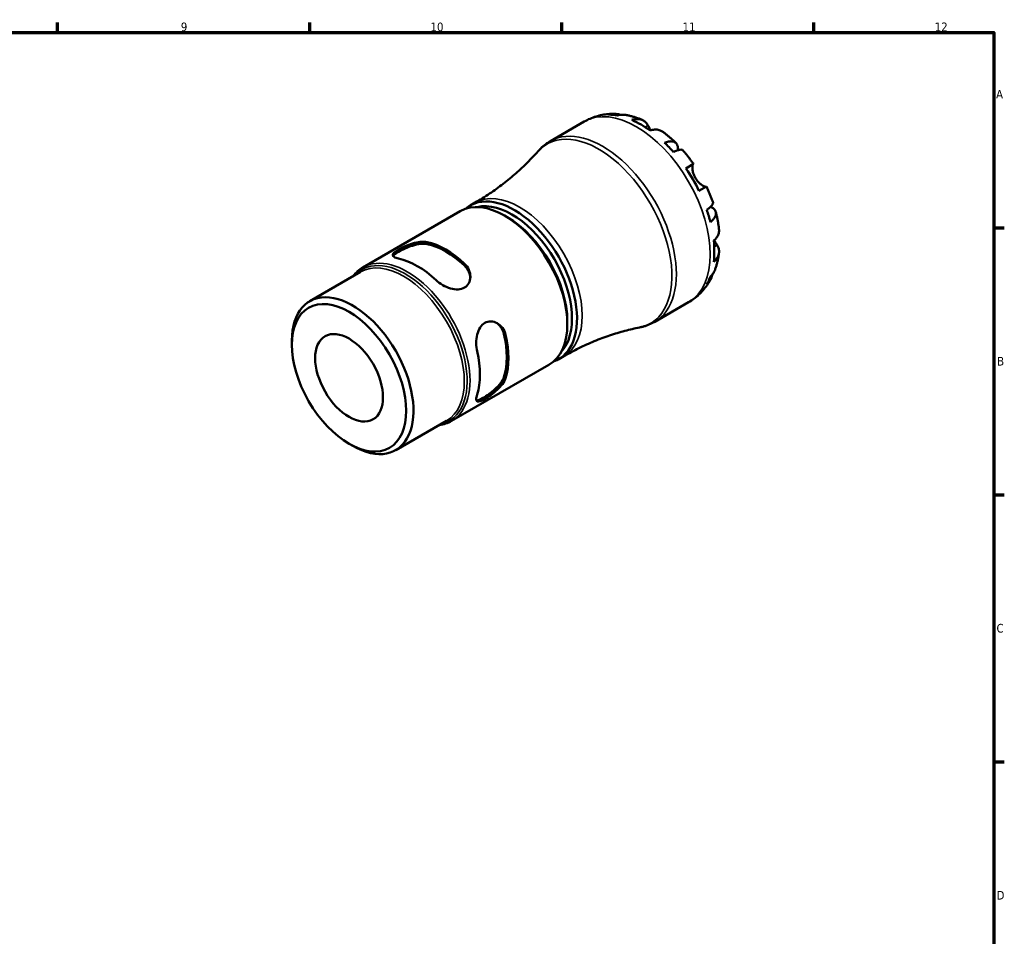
# Model space of a CAD drawing. Header units: millimetres. Extents: x -61 to 904, y -29 to 594.
# Tile 5 of 5: x 550 to 824, y 323 to 578. Entities that reach past the tile are written whole.
import ezdxf

# ---------------------------------------------------------------- set-up
doc = ezdxf.new("R2010")
doc.units = ezdxf.units.MM
for name, color, linetype, lineweight in [('Border (ANSI)', 7, 'Continuous', 70), ('Visible (ANSI)', 7, 'Continuous', 50), ('Visible Narrow (ANSI)', 7, 'Continuous', 35)]:
    doc.layers.add(name, color=color, linetype=linetype, lineweight=lineweight)
doc.styles.add('Note Text (ANSI)', font='tahoma.ttf')

# ---------------------------------------------------------------- blocks, each defined once
blk = doc.blocks.new('Borders Default Border')
at = {"layer": 'Border (ANSI)'}
for p, q in [((560.67, 574), (560.67, 576.8)), ((630.75, 574), (630.75, 576.8)), ((700.83, 574), (700.83, 576.8)), ((770.92, 574), (770.92, 576.8)), ((821, 519.75), (823.8, 519.75)), ((821, 445.5), (823.8, 445.5)), ((821, 371.25), (823.8, 371.25))]:
    blk.add_line(p, q, dxfattribs=at)
at = {"layer": 'Border (ANSI)', "flags": 128}
blk.add_lwpolyline([(20, 20), (20, 574), (821, 574), (821, 20), (20, 20)], dxfattribs=at)
at = {"layer": 'Border (ANSI)', "color": 5, "true_color": 0x0000ff, "char_height": 2.4, "attachment_point": 7, "style": 'Note Text (ANSI)'}
for s, insert in [('9', (594.92, 574.35)), ('10', (664.35, 574.35)), ('11', (734.43, 574.4)), ('12', (804.52, 574.4)), ('A', (821.58, 555.68)), ('B', (821.87, 481.43)), ('C', (821.71, 407.13)), ('D', (821.72, 332.93))]:
    blk.add_mtext(s, dxfattribs=dict(at, insert=insert))

msp = doc.modelspace()

# ---------------------------------------------------------------- linework, layer by layer
at = {"layer": 'Visible (ANSI)'}
for p, q in [((697.683, 543.828), (707.101, 549.266)), ((735.37, 536.257), (737.466, 537.467)), ((741.066, 531.232), (738.97, 530.022)), ((675.335, 525.902), (676.749, 526.719)), ((645.571, 508.718), (672.627, 524.339)), ((685.659, 522.71), (684.952, 523.118)), ((630.761, 499.304), (644.895, 507.463)), ((726.683, 493.599), (736.101, 499.036)), ((702.382, 493.744), (702.382, 492.928)), ((625.811, 487.191), (625.811, 488.362)), ((699.985, 483.207), (701.399, 484.024)), ((670.221, 466.023), (697.277, 481.644)), ((654.663, 457.905), (668.796, 466.065)), ((641.698, 459.674), (642.712, 459.089))]:
    msp.add_line(p, q, dxfattribs=at)
for centre, major_axis, start_param, end_param in [((722.874, 524.886), (-14.409, 24.957), 5.8254746, 5.9554978), ((722.874, 524.886), (-14.409, 24.957), 5.3725387, 5.6230356), ((722.874, 524.886), (-14.409, 24.957), 5.0400765, 5.1700997), ((722.874, 524.886), (-14.409, 24.957), 4.5871406, 4.8376374), ((687.66, 504.555), (12.325, -21.348), 6.1730962, 9.5348671), ((684.952, 502.991), (-12.325, 21.348), 3.1415927, 6.2831853), ((686.953, 504.147), (-11.825, 20.482), 3.3129601, 6.1118179), ((722.874, 524.886), (-14.409, 24.957), 4.2546783, 4.3847015), ((685.659, 503.4), (-11.825, 20.482), 3.9269908, 5.4977871), ((668.588, 493.544), (12.325, -21.348), 2.0529899, 2.6593991), ((668.588, 493.544), (12.005, -20.793), 2.0446397, 2.6677493), ((722.874, 524.886), (-14.409, 24.957), 3.8017424, 4.0522392), ((660.668, 488.971), (-12.325, 21.348), 5.1945826, 5.8009917), ((722.874, 524.886), (14.409, -24.957), 0.3276875, 0.4577107), ((642.712, 478.604), (11.951, -20.699), 5.4977871, 10.2101761), ((668.588, 493.544), (12.005, -20.793), 0.4738434, 1.0969529), ((668.588, 493.544), (12.325, -21.348), 0.4821936, 1.0886027), ((660.668, 488.971), (-12.325, 21.348), 3.6237863, 4.2301954)]:
    msp.add_ellipse(centre, major_axis=major_axis, ratio=0.5773503, start_param=start_param, end_param=end_param, dxfattribs=at)
for major_axis in [(-11.234, 19.457), (-6.667, 11.547)]:
    msp.add_ellipse((641.698, 478.019), major_axis=major_axis, ratio=0.5773503, dxfattribs=at)
for points, knots in [([(707.101, 549.266), (707.617, 549.563), (708.15, 549.832), (709.24, 550.305), (709.796, 550.51), (710.922, 550.856), (711.491, 550.997), (712.632, 551.216), (713.204, 551.294), (714.343, 551.393), (714.91, 551.413), (715.472, 551.407)], [5.49778714, 5.49778714, 5.49778714, 5.49778714, 5.56366084, 5.56366084, 5.62953454, 5.62953454, 5.69540824, 5.69540824, 5.76128194, 5.76128194, 5.82715563, 5.82715563, 5.82715563, 5.82715563]), ([(713.869, 551.192), (714.319, 551.32), (714.782, 551.389), (715.648, 551.42), (716.131, 551.382), (716.795, 551.241), (716.981, 551.191), (717.163, 551.134)], [0.17074605, 0.17074605, 0.17074605, 0.17074605, 0.33284003, 0.33284003, 0.49949435, 0.49949435, 0.56475828, 0.56475828, 0.56475828, 0.56475828]), ([(718.607, 551.104), (718.256, 551.167), (717.899, 551.187), (717.174, 551.152), (716.744, 551.08), (716.315, 550.95)], [4.87755845, 4.87755845, 4.87755845, 4.87755845, 5.01708759, 5.01708759, 5.17918157, 5.17918157, 5.17918157, 5.17918157]), ([(718.607, 551.104), (718.927, 551.046), (719.245, 550.981), (719.873, 550.836), (720.185, 550.756), (720.803, 550.583), (721.108, 550.49), (721.715, 550.292), (722.015, 550.186), (722.61, 549.963), (722.904, 549.846), (723.196, 549.723)], [5.95232799, 5.95232799, 5.95232799, 5.95232799, 5.99158713, 5.99158713, 6.03084627, 6.03084627, 6.07010542, 6.07010542, 6.10936456, 6.10936456, 6.1486237, 6.1486237, 6.1486237, 6.1486237]), ([(720.328, 549.701), (720.734, 549.839), (721.131, 549.923), (721.845, 549.992), (722.226, 549.981), (722.938, 549.84), (723.268, 549.711), (723.824, 549.386), (724.101, 549.16), (724.515, 548.679), (724.671, 548.448), (724.8, 548.206)], [0.17075309, 0.17075309, 0.17075309, 0.17075309, 0.33215152, 0.33215152, 0.49888818, 0.49888818, 0.66562485, 0.66562485, 0.83351137, 0.83351137, 0.95687373, 0.95687373, 0.95687373, 0.95687373]), ([(724.8, 548.206), (724.801, 548.204), (724.802, 548.202), (724.867, 548.081), (724.937, 547.952), (725.08, 547.692), (725.152, 547.563), (725.324, 547.262), (725.425, 547.089), (725.552, 546.878), (725.571, 546.848), (725.59, 546.817)], [-0.58332629, -0.58332629, -0.58332629, -0.58332629, -0.58206847, -0.58206847, -0.51861604, -0.51861604, -0.4628074, -0.4628074, -0.39473272, -0.39473272, -0.38308324, -0.38308324, -0.38308324, -0.38308324]), ([(728.91, 546.429), (728.82, 546.496), (728.728, 546.556), (728.359, 546.771), (728.029, 546.9), (727.318, 547.041), (726.936, 547.053), (726.222, 546.984), (725.826, 546.9), (725.419, 546.762)], [4.66387525, 4.66387525, 4.66387525, 4.66387525, 4.71913293, 4.71913293, 4.88586959, 4.88586959, 5.05260626, 5.05260626, 5.21400469, 5.21400469, 5.21400469, 5.21400469]), ([(728.91, 546.429), (729.168, 546.239), (729.424, 546.044), (729.929, 545.647), (730.179, 545.444), (730.675, 545.031), (730.92, 544.821), (731.405, 544.393), (731.645, 544.175), (732.12, 543.733), (732.355, 543.508), (732.587, 543.28)], [0.13908293, 0.13908293, 0.13908293, 0.13908293, 0.17871332, 0.17871332, 0.21834372, 0.21834372, 0.25797411, 0.25797411, 0.2976045, 0.2976045, 0.3372349, 0.3372349, 0.3372349, 0.3372349]), ([(694.219, 540.979), (694.416, 541.203), (694.621, 541.422), (695.044, 541.846), (695.262, 542.051), (695.713, 542.448), (695.945, 542.64), (696.421, 543.007), (696.666, 543.183), (697.166, 543.518), (697.422, 543.678), (697.683, 543.828)], [5.30496266, 5.30496266, 5.30496266, 5.30496266, 5.34352756, 5.34352756, 5.38209245, 5.38209245, 5.42065735, 5.42065735, 5.45922225, 5.45922225, 5.49778714, 5.49778714, 5.49778714, 5.49778714]), ([(729.432, 543.377), (729.82, 543.531), (730.187, 543.639), (730.828, 543.763), (731.159, 543.789), (731.752, 543.736), (732.013, 543.658), (732.429, 543.437), (732.623, 543.273), (732.92, 542.853), (733.024, 542.596), (733.143, 542.06), (733.168, 541.731), (733.145, 541.349), (733.144, 541.33), (733.142, 541.311)], [0.1707461, 0.1707461, 0.1707461, 0.1707461, 0.33284, 0.33284, 0.4994944, 0.4994944, 0.6661487, 0.6661487, 0.8332087, 0.8332087, 1.0002688, 1.0002688, 1.1679728, 1.1679728, 1.1768208, 1.1768208, 1.1768208, 1.1768208]), ([(694.219, 540.979), (693.317, 539.953), (692.357, 538.925), (690.321, 536.884), (689.247, 535.872), (686.992, 533.885), (685.812, 532.911), (683.36, 531.021), (682.087, 530.105), (679.469, 528.35), (678.122, 527.512), (676.749, 526.719)], [5.30496266, 5.30496266, 5.30496266, 5.30496266, 5.34352756, 5.34352756, 5.38209245, 5.38209245, 5.42065735, 5.42065735, 5.45922225, 5.45922225, 5.49778714, 5.49778714, 5.49778714, 5.49778714]), ([(734.466, 541.297), (734.406, 541.364), (734.321, 541.411), (734.084, 541.471), (733.894, 541.475), (733.424, 541.398), (733.144, 541.318), (732.579, 541.114), (732.244, 540.972), (731.878, 540.795)], [4.56101224, 4.56101224, 4.56101224, 4.56101224, 4.68377895, 4.68377895, 4.85043327, 4.85043327, 5.01708759, 5.01708759, 5.17918157, 5.17918157, 5.17918157, 5.17918157]), ([(734.467, 541.297), (734.68, 541.055), (734.891, 540.811), (735.308, 540.316), (735.513, 540.066), (735.919, 539.56), (736.119, 539.304), (736.514, 538.788), (736.708, 538.527), (737.091, 538.001), (737.28, 537.735), (737.466, 537.467)], [0.44763845, 0.44763845, 0.44763845, 0.44763845, 0.48655723, 0.48655723, 0.52547601, 0.52547601, 0.56439479, 0.56439479, 0.60331357, 0.60331357, 0.64223236, 0.64223236, 0.64223236, 0.64223236]), ([(737.346, 537.398), (737.325, 537.386), (737.305, 537.367), (737.252, 537.293), (737.222, 537.222), (737.173, 537.03), (737.155, 536.907), (737.132, 536.555), (737.137, 536.309), (737.204, 535.678), (737.28, 535.284), (737.54, 534.447), (737.727, 534.011), (737.965, 533.599)], [-0.58004807, -0.58004807, -0.58004807, -0.58004807, -0.5384523, -0.5384523, -0.46383793, -0.46383793, -0.3862639, -0.3862639, -0.27840269, -0.27840269, -0.14277912, -0.14277912, 0, 0, 0, 0]), ([(737.965, 533.599), (738.094, 533.374), (738.238, 533.158), (738.556, 532.738), (738.731, 532.535), (739.165, 532.092), (739.424, 531.871), (739.903, 531.522), (740.119, 531.393), (740.436, 531.238), (740.55, 531.194), (740.739, 531.142), (740.815, 531.134), (740.901, 531.144), (740.926, 531.151), (740.946, 531.162)], [0, 0, 0, 0, 0.07774953, 0.07774953, 0.16081914, 0.16081914, 0.27783798, 0.27783798, 0.3882896, 0.3882896, 0.46542959, 0.46542959, 0.54035429, 0.54035429, 0.57953204, 0.57953204, 0.57953204, 0.57953204]), ([(741.066, 531.232), (741.205, 530.937), (741.341, 530.641), (741.605, 530.046), (741.733, 529.747), (741.983, 529.147), (742.104, 528.846), (742.34, 528.242), (742.454, 527.939), (742.674, 527.331), (742.78, 527.026), (742.883, 526.72)], [0.92856397, 0.92856397, 0.92856397, 0.92856397, 0.96748275, 0.96748275, 1.00640153, 1.00640153, 1.04532032, 1.04532032, 1.0842391, 1.0842391, 1.12315788, 1.12315788, 1.12315788, 1.12315788]), ([(741.154, 524.729), (741.49, 524.958), (741.78, 525.177), (742.24, 525.564), (742.449, 525.766), (742.75, 526.135), (742.843, 526.301), (742.909, 526.537), (742.911, 526.633), (742.882, 526.72)], [0.17074605, 0.17074605, 0.17074605, 0.17074605, 0.33284003, 0.33284003, 0.49949435, 0.49949435, 0.66614868, 0.66614868, 0.78891538, 0.78891538, 0.78891538, 0.78891538]), ([(742.232, 525.566), (742.25, 525.558), (742.267, 525.549), (742.61, 525.378), (742.882, 525.192), (743.286, 524.821), (743.457, 524.603), (743.672, 524.135), (743.717, 523.886), (743.7, 523.415), (743.637, 523.149), (743.387, 522.61), (743.199, 522.336), (742.771, 521.842), (742.494, 521.578), (742.167, 521.32)], [4.1731069, 4.1731069, 4.1731069, 4.1731069, 4.1819549, 4.1819549, 4.3496588, 4.3496588, 4.5167189, 4.5167189, 4.6837789, 4.6837789, 4.8504333, 4.8504333, 5.0170876, 5.0170876, 5.1791816, 5.1791816, 5.1791816, 5.1791816]), ([(743.66, 524.1), (743.742, 523.785), (743.819, 523.469), (743.965, 522.837), (744.033, 522.52), (744.161, 521.886), (744.221, 521.569), (744.331, 520.933), (744.381, 520.615), (744.472, 519.979), (744.513, 519.66), (744.549, 519.342)], [1.23356143, 1.23356143, 1.23356143, 1.23356143, 1.27319182, 1.27319182, 1.31282222, 1.31282222, 1.35245261, 1.35245261, 1.392083, 1.392083, 1.4317134, 1.4317134, 1.4317134, 1.4317134]), ([(743.092, 516.152), (743.414, 516.435), (743.685, 516.737), (744.103, 517.32), (744.283, 517.656), (744.517, 518.343), (744.57, 518.694), (744.568, 519.121), (744.562, 519.23), (744.549, 519.342)], [0.17075309, 0.17075309, 0.17075309, 0.17075309, 0.33215152, 0.33215152, 0.49888818, 0.49888818, 0.66562485, 0.66562485, 0.72088253, 0.72088253, 0.72088253, 0.72088253]), ([(655.464, 511.185), (654.947, 511.296), (654.512, 511.441), (653.945, 511.775), (653.812, 511.965), (653.836, 512.355), (653.974, 512.58), (654.537, 513.091), (654.963, 513.379), (655.965, 513.958), (656.592, 514.277), (657.941, 514.87), (658.663, 515.142), (660.048, 515.565), (660.809, 515.738), (662.219, 515.891), (662.867, 515.868), (663.383, 515.757)], [0.8539587, 0.8539587, 0.8539587, 0.8539587, 1.0835398, 1.0835398, 1.3131209, 1.3131209, 1.5256597, 1.5256597, 1.7381985, 1.7381985, 1.9507373, 1.9507373, 2.1632761, 2.1632761, 2.3928572, 2.3928572, 2.6224383, 2.6224383, 2.6224383, 2.6224383]), ([(653.928, 511.858), (653.999, 511.971), (654.108, 512.094), (654.537, 512.476), (654.963, 512.762), (655.965, 513.341), (656.592, 513.663), (657.939, 514.265), (658.659, 514.543), (660.043, 514.98), (660.805, 515.162), (662.216, 515.33), (662.866, 515.315), (663.383, 515.209)], [1.4165349, 1.4165349, 1.4165349, 1.4165349, 1.5287267, 1.5287267, 1.7414127, 1.7414127, 1.9540987, 1.9540987, 2.1667847, 2.1667847, 2.3975363, 2.3975363, 2.6282879, 2.6282879, 2.6282879, 2.6282879]), ([(744.033, 514.893), (744.178, 514.661), (744.301, 514.411), (744.51, 513.812), (744.567, 513.459), (744.57, 512.815), (744.517, 512.464), (744.283, 511.778), (744.103, 511.442), (743.685, 510.858), (743.414, 510.556), (743.092, 510.273)], [4.42788405, 4.42788405, 4.42788405, 4.42788405, 4.5512464, 4.5512464, 4.71913293, 4.71913293, 4.88586959, 4.88586959, 5.05260626, 5.05260626, 5.21400469, 5.21400469, 5.21400469, 5.21400469]), ([(743.224, 516.272), (743.269, 516.19), (743.314, 516.11), (743.465, 515.841), (743.569, 515.662), (743.769, 515.324), (743.864, 515.167), (743.98, 514.979), (744.007, 514.935), (744.033, 514.893)], [-2.11675523, -2.11675523, -2.11675523, -2.11675523, -2.08674766, -2.08674766, -2.01440674, -2.01440674, -1.93994266, -1.93994266, -1.91637503, -1.91637503, -1.91637503, -1.91637503]), ([(744.545, 512.746), (744.505, 512.432), (744.46, 512.118), (744.355, 511.492), (744.297, 511.179), (744.165, 510.555), (744.093, 510.243), (743.934, 509.622), (743.847, 509.312), (743.658, 508.695), (743.556, 508.388), (743.446, 508.082)], [1.70535794, 1.70535794, 1.70535794, 1.70535794, 1.74461708, 1.74461708, 1.78387622, 1.78387622, 1.82313536, 1.82313536, 1.8623945, 1.8623945, 1.90165364, 1.90165364, 1.90165364, 1.90165364]), ([(673.792, 509.747), (674.308, 509.263), (674.744, 508.659), (675.311, 507.366), (675.444, 506.677), (675.42, 505.467), (675.282, 504.859), (674.719, 503.812), (674.293, 503.376), (673.792, 503.087), (673.291, 502.798), (672.664, 502.625), (671.315, 502.568), (670.593, 502.68), (669.208, 503.076), (668.446, 503.403), (667.037, 504.21), (666.389, 504.69), (665.872, 505.175)], [-0.8842398, -0.8842398, -0.8842398, -0.8842398, -0.6546587, -0.6546587, -0.4250776, -0.4250776, -0.2125388, -0.2125388, 0, 0, 0, 0.2125388, 0.2125388, 0.4250776, 0.4250776, 0.6546587, 0.6546587, 0.8842398, 0.8842398, 0.8842398, 0.8842398]), ([(673.792, 509.199), (674.31, 508.708), (674.745, 508.096), (675.256, 506.917), (675.385, 506.365), (675.422, 505.84)], [-0.88687521, -0.88687521, -0.88687521, -0.88687521, -0.65612358, -0.65612358, -0.47146591, -0.47146591, -0.47146591, -0.47146591]), ([(742.75, 506.816), (742.709, 506.629), (742.659, 506.444), (742.449, 505.798), (742.24, 505.361), (741.78, 504.626), (741.49, 504.26), (741.154, 503.934)], [4.78516935, 4.78516935, 4.78516935, 4.78516935, 4.85043327, 4.85043327, 5.01708759, 5.01708759, 5.17918157, 5.17918157, 5.17918157, 5.17918157]), ([(742.167, 506.174), (742.494, 506.48), (742.771, 506.817), (743.164, 507.427), (743.325, 507.746), (743.446, 508.082)], [0.17074605, 0.17074605, 0.17074605, 0.17074605, 0.33284003, 0.33284003, 0.47236918, 0.47236918, 0.47236918, 0.47236918]), ([(742.141, 505.214), (741.865, 504.725), (741.564, 504.244), (740.909, 503.307), (740.555, 502.851), (739.795, 501.972), (739.389, 501.55), (738.526, 500.748), (738.071, 500.368), (737.116, 499.661), (736.617, 499.334), (736.101, 499.036)], [2.026826, 2.026826, 2.026826, 2.026826, 2.0926997, 2.0926997, 2.1585734, 2.1585734, 2.22444709, 2.22444709, 2.29032079, 2.29032079, 2.35619449, 2.35619449, 2.35619449, 2.35619449]), ([(677.303, 485.376), (677.142, 486.066), (677.05, 486.868), (677.055, 488.492), (677.153, 489.314), (677.503, 490.712), (677.767, 491.393), (678.491, 492.533), (678.954, 492.99), (679.956, 493.568), (680.546, 493.719), (681.734, 493.683), (682.33, 493.499), (683.389, 492.915), (683.92, 492.455), (684.756, 491.317), (685.061, 490.638), (685.223, 489.949)], [0.8539587, 0.8539587, 0.8539587, 0.8539587, 1.0835398, 1.0835398, 1.3131209, 1.3131209, 1.5256597, 1.5256597, 1.7381985, 1.7381985, 1.9507373, 1.9507373, 2.1632761, 2.1632761, 2.3928572, 2.3928572, 2.6224383, 2.6224383, 2.6224383, 2.6224383]), ([(682.654, 493.314), (683.09, 493.02), (683.503, 492.631), (684.27, 491.6), (684.581, 490.917), (684.748, 490.223)], [2.21287861, 2.21287861, 2.21287861, 2.21287861, 2.39753629, 2.39753629, 2.62828791, 2.62828791, 2.62828791, 2.62828791]), ([(726.683, 493.599), (726.422, 493.448), (726.156, 493.306), (725.616, 493.04), (725.341, 492.917), (724.785, 492.688), (724.503, 492.582), (723.934, 492.391), (723.647, 492.304), (723.068, 492.15), (722.776, 492.082), (722.483, 492.023)], [2.35619449, 2.35619449, 2.35619449, 2.35619449, 2.39475939, 2.39475939, 2.43332428, 2.43332428, 2.47188918, 2.47188918, 2.51045408, 2.51045408, 2.54901897, 2.54901897, 2.54901897, 2.54901897]), ([(701.399, 484.024), (702.772, 484.817), (704.172, 485.563), (707.001, 486.954), (708.43, 487.598), (711.293, 488.776), (712.727, 489.311), (715.575, 490.271), (716.989, 490.695), (719.773, 491.438), (721.144, 491.755), (722.483, 492.023)], [2.35619449, 2.35619449, 2.35619449, 2.35619449, 2.39475939, 2.39475939, 2.43332428, 2.43332428, 2.47188918, 2.47188918, 2.51045408, 2.51045408, 2.54901897, 2.54901897, 2.54901897, 2.54901897]), ([(685.223, 477.93), (685.061, 477.427), (684.756, 476.854), (683.92, 475.71), (683.389, 475.137), (682.33, 474.149), (681.734, 473.66), (680.546, 472.788), (679.956, 472.405), (679.455, 472.115), (678.954, 471.826), (678.491, 471.602), (677.767, 471.37), (677.503, 471.362), (677.153, 471.537), (677.055, 471.747), (677.05, 472.405), (677.142, 472.855), (677.303, 473.358)], [-0.8842398, -0.8842398, -0.8842398, -0.8842398, -0.6546587, -0.6546587, -0.4250776, -0.4250776, -0.2125388, -0.2125388, 0, 0, 0, 0.2125388, 0.2125388, 0.4250776, 0.4250776, 0.6546587, 0.6546587, 0.8842398, 0.8842398, 0.8842398, 0.8842398]), ([(684.748, 478.204), (684.581, 477.703), (684.27, 477.133), (683.418, 475.995), (682.88, 475.426), (681.809, 474.446), (681.208, 473.961), (680.014, 473.096), (679.421, 472.714), (678.92, 472.424), (678.419, 472.135), (677.958, 471.909), (677.413, 471.728), (677.252, 471.696), (677.119, 471.691)], [-0.8868752, -0.8868752, -0.8868752, -0.8868752, -0.6561236, -0.6561236, -0.425372, -0.425372, -0.212686, -0.212686, 0, 0, 0, 0.212686, 0.212686, 0.3248778, 0.3248778, 0.3248778, 0.3248778])]:
    msp.add_open_spline(points, degree=3, knots=knots, dxfattribs=at)
for points in [[(642.823, 506.267), (643.587, 507.278), (644.515, 508.108), (645.571, 508.718)], [(670.221, 466.023), (669.165, 465.413), (667.982, 465.025), (666.725, 464.869)]]:
    msp.add_open_spline(points, degree=3, dxfattribs=at)
at = {"layer": 'Visible Narrow (ANSI)'}
for p, q in [((724.8, 548.206), (723.987, 547.737)), ((663.383, 515.209), (663.383, 515.757)), ((744.033, 514.893), (743.221, 514.424)), ((673.792, 509.747), (673.792, 509.199)), ((684.748, 490.223), (685.223, 489.949)), ((685.223, 477.93), (684.748, 478.204))]:
    msp.add_line(p, q, dxfattribs=at)
for centre, major_axis, start_param, end_param in [((721.601, 524.151), (-14.5, 25.115), 3.1415927, 6.2831853), ((712.183, 518.713), (14.5, -25.115), 0, 3.1415927), ((711.11, 518.094), (-14.399, 24.94), 2.9487682, 6.4760098), ((689.074, 505.371), (-12.325, 21.348), 3.1415927, 6.2831853), ((657.896, 487.371), (12.325, -21.348), 0, 3.1415927), ((657.371, 487.068), (12.138, -21.023), 6.107365, 9.6005983), ((656.845, 486.764), (-11.951, 20.699), 3.1415927, 6.2831853)]:
    msp.add_ellipse(centre, major_axis=major_axis, ratio=0.5773503, start_param=start_param, end_param=end_param, dxfattribs=at)

# ---------------------------------------------------------------- block references
msp.add_blockref('Borders Default Border', (0, 0))

doc.saveas('drawing.dxf')
